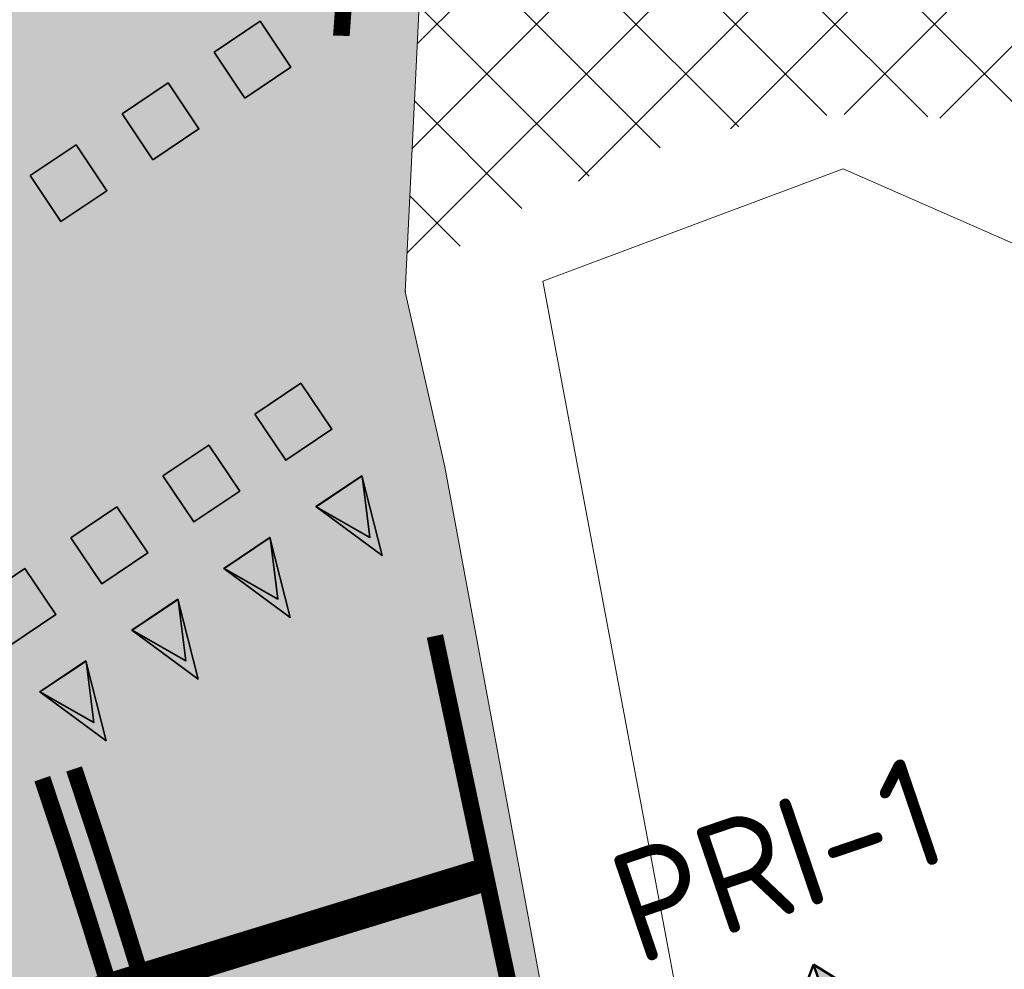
# Model space of a CAD drawing. Header units: metres. Extents: x 39929 to 50394, y 387420 to 399996.
# Tile 78 of 96: x 49109 to 49118, y 391645 to 391654. Entities that reach past the tile are written whole.
import ezdxf
from ezdxf.enums import TextEntityAlignment as Align

# ---------------------------------------------------------------- set-up
doc = ezdxf.new("R2010")
doc.units = ezdxf.units.M
for name, pattern in [('CENTER2', [28.575000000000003, 19.05, -3.175, 3.175, -3.175]), ('VW-33_STREEP', [6, 3, -3]), ('ZZ-CENTER-SO', [8, 5, -1, 1, -1])]:
    doc.linetypes.add(name, pattern=pattern)
for name, color, linetype, lineweight in [('B-WE-VH-GESLOTENVERHARDING_ASFALT-G', 10, 'Continuous', 18), ('N-WE-VW-MARKERING_DWARS_STOPSTREEP_030-G', 7, 'Continuous', 25), ('N-WE-VW-MARKERING_LANGS_STREEP_33_015-G', 7, 'VW-33_STREEP', 35), ('N-WE-VW-MARKERING_LANGS_STREEP_DOORGETROKKEN_015-G', 7, 'Continuous', 35), ('N-WE-VW-MARKERING_SYMBOOL-G', 7, 'Continuous', 35), ('N-WE-VW-MARKERING_SYMBOOL-S', 7, 'Continuous', 25), ('Topo', 7, 'Continuous', 18), ('X-XX-AL-DWARSPROFIEL-G', 7, 'CENTER2', 80), ('X-XX-AL-GRENS_WERK-G', 7, 'ZZ-WERKGRENS-SO', 18), ('X-XX-AL-T18', 10, 'Continuous', 18), ('X-XX-AL-T25', 7, 'Continuous', 25), ('X-XX-AL-T50', 7, 'Continuous', 50), ('X-XX-AL-TEKENBLAD_KADER_BLAD4-VIEWPORT-G', 1, 'Continuous', 18), ('X-XX-AL-VERWIJZING_DOORSNEDE-G', 7, 'ZZ-CENTER-SO', 18)]:
    doc.layers.add(name, color=color, linetype=linetype, lineweight=lineweight)
doc.layers.add('N-WE-VH-VERHARDING_ASFALT-A', color=251, linetype='Continuous', lineweight=18, transparency=0.25)
doc.layers.add('N-WE-VH-VERHARDING_ASFALT_FIETSPAD-A', color=151, linetype='Continuous', lineweight=18, transparency=0.25)
doc.styles.add('NLCS-ISO', font='NLCS-ISO.ttf')
doc.linetypes.add('ZZ-WERKGRENS-SO', pattern='A,2,-3,[137,NLCS.SHX,S=0.05,R=0,X=-0.55,Y=-0.675],-3,2', length=10)
picture_1 = doc.add_image_def('image1.tif', size_in_pixel=(8000, 10000))

# ---------------------------------------------------------------- blocks, each defined once
blk = doc.blocks.new('dwppijl2')
at = {"layer": 'X-XX-AL-DWARSPROFIEL-G', "linetype": 'Continuous'}
blk.add_hatch(color=256, dxfattribs=at).paths.add_polyline_path([(0.5920573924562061, 0.7918486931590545), (-1.060723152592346e-11, 0.7918486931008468), (-1.270225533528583e-10, 1.517450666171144)])
at = {"layer": 'X-XX-AL-VERWIJZING_DOORSNEDE-G', "linetype": 'Continuous', "lineweight": 50, "flags": 128}
for points in [[(-1.270225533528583e-10, 1.517450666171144), (-0.5920573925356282, 0.7918486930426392)], [(0, 0), (-1.270225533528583e-10, 1.517450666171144)], [(-1.270225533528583e-10, 1.517450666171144), (0.5920573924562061, 0.7918486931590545)], [(0.5920573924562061, 0.7918486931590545), (-0.5920573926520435, 0.7918486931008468)]]:
    blk.add_lwpolyline(points, dxfattribs=at)
blk = doc.blocks.new('*U307')
at = {"layer": 'X-XX-AL-T25', "color": 7, "linetype": 'Continuous', "lineweight": 25, "xscale": 6.590000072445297, "yscale": 6.590000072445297, "zscale": 6.590000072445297, "rotation": 18.81287099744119}
blk.add_blockref('dwppijl2', (119.6427925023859, 40.75972265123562), dxfattribs=at)
at = {"layer": 'X-XX-AL-T18', "style": 'NLCS-ISO'}
blk.add_attdef('777.07m.', (-0.1416194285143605, 1.113419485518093), '', height=1.8, rotation=18.81286789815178, dxfattribs=at)
at = {"layer": 'X-XX-AL-T50', "style": 'NLCS-ISO'}
blk.add_attdef('77', text='', height=4.999999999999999, rotation=18.81286789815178, dxfattribs=at).set_placement((114.8056173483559, 54.95837528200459), align=Align.MIDDLE_CENTER)

msp = doc.modelspace()

# ---------------------------------------------------------------- hatches: boundary and pattern name
at = {"layer": 'N-WE-VH-VERHARDING_ASFALT-A', "transparency": 33554508}
h = msp.add_hatch(color=256, dxfattribs=at)
h.dxf.hatch_style = 1
edge = h.paths.add_edge_path(flags=16)
edge.add_line((49093.09134716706, 391670.6922210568), (49091.47232629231, 391674.0087480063))
edge.add_line((49091.47232629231, 391674.0087480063), (49093.76285186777, 391675.0104927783))
edge.add_line((49093.76285186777, 391675.0104927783), (49093.91219121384, 391674.6690229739))
edge.add_line((49093.91219121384, 391674.6690229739), (49094.89951232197, 391671.5449081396))
edge.add_arc((49093.98254990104, 391671.1458769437), 1.000022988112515, -153.0221855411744, 23.51705465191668, ccw=False)
edge = h.paths.add_edge_path(flags=16)
edge.add_line((49111.02041476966, 391666.817563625), (49112.77549576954, 391667.5328518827))
edge.add_line((49112.77549576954, 391667.5328518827), (49113.55123081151, 391665.6876995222))
edge.add_line((49113.55123081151, 391665.6876995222), (49111.77792458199, 391664.9665702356))
edge.add_arc((49111.39988005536, 391665.8923576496), 1.000000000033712, 112.3005651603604, 292.2126086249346, ccw=False)
edge = h.paths.add_edge_path(flags=16)
edge.add_line((49092.56075814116, 391677.7591234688), (49090.27023256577, 391676.7573786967))
edge.add_line((49090.27023256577, 391676.7573786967), (49090.12197433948, 391677.0963764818))
edge.add_arc((49112.42467565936, 391681.8925196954), 22.81257275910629, 186.5608314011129, 192.136488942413, ccw=False)
edge.add_arc((49100.83540349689, 391680.5466793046), 11.14543184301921, 172.5144302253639, 186.4947256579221, ccw=False)
edge.add_arc((49090.31161775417, 391681.9392722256), 0.5299999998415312, 94.90467669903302, 173.5655950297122, ccw=False)
edge.add_line((49090.26630368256, 391682.4673315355), (49090.60889672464, 391682.4967302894))
edge.add_arc((49090.65421079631, 391681.9686709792), 0.5300000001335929, 16.692782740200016, 94.90467670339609, ccw=False)
edge.add_arc((49253.1503804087, 391730.2749077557), 168.9943291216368, 196.5555293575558, 197.9838400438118)
edge.add_line((49092.4124999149, 391678.0981212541), (49092.56075814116, 391677.7591234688))
h.paths.add_polyline_path([(49129.43756416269, 391672.1511516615), (49142.362, 391677.956), (49152.59050000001, 391682.525), (49162.819, 391687.094), (49177.257, 391693.575), (49177.292, 391693.592), (49170.038, 391690.3345), (49162.819, 391687.094), (49152.59050000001, 391682.525), (49142.362, 391677.956), (49129.43756416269, 391672.1511516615), (49123.30195669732, 391669.6573770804), (49117.70787462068, 391667.3830094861), (49123.30195669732, 391669.6573770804)], flags=0)
edge = h.paths.add_edge_path(flags=16)
edge.add_line((49176.3690000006, 391695.6779999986), (49169.063, 391691.991))
edge.add_line((49169.063, 391691.991), (49157.97676718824, 391685.9613799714))
edge.add_line((49157.97676718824, 391685.9613799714), (49145.384, 391680.898))
edge.add_line((49145.384, 391680.898), (49132.89157030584, 391675.738262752))
edge.add_line((49132.89157030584, 391675.738262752), (49128.72664061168, 391674.0180255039))
edge.add_line((49128.72664061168, 391674.0180255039), (49128.56390743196, 391673.950932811))
edge.add_line((49128.56390743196, 391673.950932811), (49116.95943626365, 391669.2348671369))
edge.add_line((49116.95943626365, 391669.2348671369), (49117.70787462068, 391667.3830094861))
edge.add_line((49117.70787462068, 391667.3830094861), (49123.30195669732, 391669.6573770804))
edge.add_line((49123.30195669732, 391669.6573770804), (49129.43756416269, 391672.1511516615))
edge.add_line((49129.43756416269, 391672.1511516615), (49135.8985, 391675.053))
edge.add_line((49135.8985, 391675.053), (49142.362, 391677.956))
edge.add_line((49142.362, 391677.956), (49152.59050000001, 391682.525))
edge.add_line((49152.59050000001, 391682.525), (49162.819, 391687.094))
edge.add_line((49162.819, 391687.094), (49170.038, 391690.3345))
edge.add_line((49170.038, 391690.3345), (49177.292, 391693.592))
edge.add_line((49177.292, 391693.592), (49177.3487019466, 391693.6186630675))
edge.add_line((49177.3487019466, 391693.6186630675), (49187.06922782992, 391698.2470051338))
edge.add_line((49187.06922782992, 391698.2470051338), (49196.02824515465, 391702.5143210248))
edge.add_arc((49195.80033172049, 391702.9928139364), 0.529999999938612, 295.469168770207, 383.6903902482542)
edge.add_line((49196.28566861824, 391703.2057648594), (49196.12207442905, 391703.5786127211))
edge.add_arc((49195.63673753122, 391703.3656617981), 0.5300000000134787, 23.69039024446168, 111.9116116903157)
edge.add_line((49195.43895435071, 391703.8573749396), (49181.0210000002, 391698.0580000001))
edge.add_line((49181.0210000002, 391698.0580000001), (49176.3690000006, 391695.6779999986))
edge = h.paths.add_edge_path(flags=16)
edge.add_line((49102.81282452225, 391652.0746245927), (49104.46222710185, 391649.2989834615))
edge.add_arc((49104.00660252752, 391649.0282321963), 0.5300000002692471, -56.12687225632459, 30.720560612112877, ccw=False)
edge.add_line((49104.30200108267, 391648.5881870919), (49102.94435879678, 391647.6768133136))
edge.add_arc((49102.64896024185, 391648.1168584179), 0.5300000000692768, 189.860743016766, 303.8731277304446, ccw=False)
edge.add_line((49102.1267899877, 391648.0260937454), (49101.50698781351, 391651.5918231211))
edge.add_arc((49102.02915806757, 391651.6825877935), 0.5299999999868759, 110.29065181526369, 189.8607430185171, ccw=False)
edge.add_line((49101.84536327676, 391652.1796989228), (49102.17340515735, 391652.3009844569))
edge.add_arc((49102.35719994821, 391651.8038733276), 0.5300000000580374, 30.720560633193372, 110.29065181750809, ccw=False)
edge = h.paths.add_edge_path(flags=16)
edge.add_line((49084.81411249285, 391656.4941874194), (49083.50307978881, 391655.9672717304))
edge.add_line((49083.50307978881, 391655.9672717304), (49082.75724566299, 391657.8230010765))
edge.add_line((49082.75724566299, 391657.8230010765), (49084.06827837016, 391658.3499167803))
edge.add_arc((49084.44119543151, 391657.4220520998), 0.9999999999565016, -68.10436711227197, 111.89563288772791, ccw=False)
edge = h.paths.add_edge_path(flags=16)
edge.add_line((49105.78353832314, 391645.8848116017), (49108.08722941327, 391638.8248339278))
edge.add_arc((49107.58337467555, 391638.6604246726), 0.5299999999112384, -66.57183898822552, 18.07165398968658, ccw=False)
edge.add_line((49107.79410210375, 391638.1741182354), (49107.44034366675, 391638.0208268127))
edge.add_arc((49107.2296162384, 391638.5071332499), 0.5299999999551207, 207.8580555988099, 293.42816102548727, ccw=False)
edge.add_line((49106.76103902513, 391638.2594734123), (49103.44028269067, 391644.542408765))
edge.add_arc((49103.90679676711, 391644.7939333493), 0.5299999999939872, 123.8731277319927, 208.331661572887, ccw=False)
edge.add_line((49103.6113982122, 391645.2339784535), (49104.98560065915, 391646.1564689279))
edge.add_arc((49105.28099921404, 391645.7164238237), 0.5299999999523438, 18.524660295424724, 123.8731277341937, ccw=False)
h.paths.add_polyline_path([(49080.58604266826, 391656.9503753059), (49081.33187678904, 391655.0946459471), (49080.49679858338, 391654.759020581), (49079.75096445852, 391656.6147499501)], flags=16)
h.paths.add_polyline_path([(49078.63752684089, 391656.1672494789), (49079.38336096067, 391654.3115201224), (49066.72039890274, 391649.2221631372), (49066.657, 391649.331), (49048.15, 391641.754), (49032.888, 391635.325), (49012.421, 391625.468), (49005.288, 391622.884), (49004.68, 391624.58), (49004.33550816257, 391625.7832759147), (49015.266, 391630.358), (49026.617, 391634.91), (49038.106, 391639.599), (49050.272, 391644.615), (49065.98302188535, 391651.0602915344), (49065.97576727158, 391651.0783757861)], flags=16)
edge = h.paths.add_edge_path(flags=16)
edge.add_line((49004.13458799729, 391625.6991850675), (49005.07899029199, 391622.8153345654))
edge.add_line((49005.07899029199, 391622.8153345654), (48997.40611121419, 391620.2946400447))
edge.add_line((48997.40611121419, 391620.2946400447), (48987.3843350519, 391617.5067970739))
edge.add_arc((48987.24229384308, 391618.0174087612), 0.5300000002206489, 198.6382650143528, 285.5454254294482, ccw=False)
edge.add_line((48986.74008959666, 391617.8480248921), (48986.61275584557, 391618.2255552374))
edge.add_arc((48987.1149600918, 391618.3949391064), 0.5299999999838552, 111.5782285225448, 198.6382650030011, ccw=False)
edge.add_line((48986.92004134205, 391618.8877947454), (49004.13458799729, 391625.6991850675))
h.paths.add_polyline_path([(49115.00577685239, 391668.4475112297), (49115.84737545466, 391668.7839409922), (49116.59320957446, 391666.9282116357), (49115.75813139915, 391666.592586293)], flags=16)
edge = h.paths.add_edge_path()
edge.add_line((49140.98, 391672.201), (49159.24291366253, 391680.4291471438))
edge.add_line((49159.24291366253, 391680.4291471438), (49166.59482732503, 391683.8302942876))
edge.add_arc((49105.10274285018, 391820.6466804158), 149.9999998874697, 294.2015199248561, 295.1555681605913)
edge.add_arc((50994.34077186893, 387797.7167124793), 4294.455631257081, 114.6913055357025, 115.1555681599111, ccw=False)
edge.add_line((49200.42123265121, 391699.5370383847), (49223.59073551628, 391710.1064524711))
edge.add_line((49223.59073551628, 391710.1064524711), (49246.82250807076, 391720.5382845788))
edge.add_line((49246.82250807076, 391720.5382845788), (49254.53760231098, 391723.7209950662))
edge.add_line((49254.53760231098, 391723.7209950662), (49251.60784800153, 391730.5094467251))
edge.add_line((49251.60784800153, 391730.5094467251), (49224.45925, 391720.20025))
edge.add_line((49224.45925, 391720.20025), (49196.07518949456, 391708.987753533))
edge.add_line((49196.07518949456, 391708.987753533), (49192.31719802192, 391707.4165083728))
edge.add_line((49192.31719802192, 391707.4165083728), (49154.86028015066, 391696.1720432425))
edge.add_line((49154.86028015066, 391696.1720432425), (49125.52143601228, 391684.1796306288))
edge.add_line((49125.52143601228, 391684.1796306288), (49112.64666212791, 391678.9458400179))
edge.add_line((49112.64666212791, 391678.9458400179), (49112.72667504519, 391678.9924198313))
edge.add_line((49112.72667504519, 391678.9924198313), (49111.03663551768, 391678.6992500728))
edge.add_line((49111.03663551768, 391678.6992500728), (49107.746, 391678.354))
edge.add_line((49107.746, 391678.354), (49105.953, 391678.319))
edge.add_line((49105.953, 391678.319), (49104.81599999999, 391678.6930000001))
edge.add_line((49104.81599999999, 391678.6930000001), (49103.894, 391679.295))
edge.add_line((49103.894, 391679.295), (49103.225, 391679.18))
edge.add_line((49103.225, 391679.18), (49100.16, 391681.611))
edge.add_line((49100.16, 391681.611), (49098.424, 391684.931))
edge.add_line((49098.424, 391684.931), (49098.008, 391685.925))
edge.add_line((49098.008, 391685.925), (49097.525, 391687.921))
edge.add_line((49097.525, 391687.921), (49097.28, 391690.355))
edge.add_line((49097.28, 391690.355), (49097.313, 391692.637))
edge.add_line((49097.313, 391692.637), (49097.968, 391695.706))
edge.add_line((49097.968, 391695.706), (49098.602, 391697.048))
edge.add_line((49098.602, 391697.048), (49099.21437354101, 391697.9415826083))
edge.add_line((49099.21437354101, 391697.9415826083), (49099.648, 391698.439))
edge.add_line((49099.648, 391698.439), (49103.41364659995, 391702.6570484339))
edge.add_line((49103.41364659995, 391702.6570484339), (49104.114, 391703.503))
edge.add_line((49104.114, 391703.503), (49100.52325564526, 391708.1105520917))
edge.add_line((49100.52325564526, 391708.1105520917), (49094.4008480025, 391703.1982630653))
edge.add_line((49094.4008480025, 391703.1982630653), (49092.42308900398, 391701.7853827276))
edge.add_line((49092.42308900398, 391701.7853827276), (49090.493, 391700.672))
edge.add_line((49090.493, 391700.672), (49089.243, 391700.144))
edge.add_line((49089.243, 391700.144), (49087.579, 391699.604))
edge.add_line((49087.579, 391699.604), (49086.194, 391699.327))
edge.add_line((49086.194, 391699.327), (49085.049, 391699.243))
edge.add_line((49085.049, 391699.243), (49083.904, 391699.159))
edge.add_line((49083.904, 391699.159), (49082.846, 391699.164))
edge.add_line((49082.846, 391699.164), (49081.889, 391699.303))
edge.add_line((49081.889, 391699.303), (49079.933, 391699.769))
edge.add_line((49079.933, 391699.769), (49077.574, 391696.042))
edge.add_line((49077.574, 391696.042), (49078.224, 391695.547))
edge.add_line((49078.224, 391695.547), (49078.8175, 391694.826))
edge.add_line((49078.8175, 391694.826), (49079.411, 391694.105))
edge.add_line((49079.411, 391694.105), (49079.961, 391693.173))
edge.add_line((49079.961, 391693.173), (49080.489, 391691.798))
edge.add_line((49080.489, 391691.798), (49080.69, 391690.556))
edge.add_line((49080.69, 391690.556), (49080.90100950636, 391688.1808943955))
edge.add_line((49080.90100950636, 391688.1808943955), (49080.8765, 391686.323))
edge.add_line((49080.8765, 391686.323), (49080.775, 391684.245))
edge.add_line((49080.775, 391684.245), (49080.62, 391682.91))
edge.add_line((49080.62, 391682.91), (49079.952, 391680.176))
edge.add_line((49079.952, 391680.176), (49082.416, 391679.529))
edge.add_line((49082.416, 391679.529), (49083.498, 391679.539))
edge.add_line((49083.498, 391679.539), (49083.846, 391677.631))
edge.add_line((49083.846, 391677.631), (49084.082, 391674.051))
edge.add_line((49084.082, 391674.051), (49084.053, 391670.611))
edge.add_line((49084.053, 391670.611), (49084.017, 391669.89))
edge.add_line((49084.017, 391669.89), (49083.62928734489, 391668.5730030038))
edge.add_line((49083.62928734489, 391668.5730030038), (49083.081, 391667.563))
edge.add_line((49083.081, 391667.563), (49082.544, 391666.81))
edge.add_line((49082.544, 391666.81), (49082.009, 391666.182))
edge.add_line((49082.009, 391666.182), (49081.292, 391665.488))
edge.add_line((49081.292, 391665.488), (49079.871, 391664.491))
edge.add_line((49079.871, 391664.491), (49077.77715639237, 391663.5688321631))
edge.add_line((49077.77715639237, 391663.5688321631), (49077.07570994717, 391663.2711205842))
edge.add_line((49077.07570994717, 391663.2711205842), (49057.12228903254, 391655.1351642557))
edge.add_line((49057.12228903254, 391655.1351642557), (49051.132, 391652.513))
edge.add_line((49051.132, 391652.513), (49041.363, 391645.925))
edge.add_line((49041.363, 391645.925), (49037.25, 391644.1245))
edge.add_line((49037.25, 391644.1245), (49028.756, 391640.5685000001))
edge.add_line((49028.756, 391640.5685000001), (49016.704, 391635.627))
edge.add_line((49016.704, 391635.627), (49005.658, 391631.191))
edge.add_line((49005.658, 391631.191), (48997.34632720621, 391627.8791990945))
edge.add_line((48997.34632720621, 391627.8791990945), (48987.226, 391623.897))
edge.add_line((48987.226, 391623.897), (48977.103, 391619.973))
edge.add_line((48977.103, 391619.973), (48970.82762979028, 391617.8117462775))
edge.add_line((48970.82762979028, 391617.8117462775), (48962.962, 391615.081))
edge.add_line((48962.962, 391615.081), (48951.262, 391611.356))
edge.add_line((48951.262, 391611.356), (48942.617, 391608.597))
edge.add_line((48942.617, 391608.597), (48937.094, 391607.089))
edge.add_line((48937.094, 391607.089), (48933.18163374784, 391606.174796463))
edge.add_line((48933.18163374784, 391606.174796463), (48902.54292098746, 391598.5967962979))
edge.add_line((48902.54292098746, 391598.5967962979), (48904.34653898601, 391591.3408313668))
edge.add_line((48904.34653898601, 391591.3408313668), (48909.779, 391592.691))
edge.add_line((48909.779, 391592.691), (48915.481, 391594.1575))
edge.add_line((48915.481, 391594.1575), (48921.183, 391595.624))
edge.add_line((48921.183, 391595.624), (48929.796, 391597.807))
edge.add_line((48929.796, 391597.807), (48937.765, 391599.733))
edge.add_line((48937.765, 391599.733), (48943.738, 391601.216))
edge.add_line((48943.738, 391601.216), (48949.711, 391602.699))
edge.add_line((48949.711, 391602.699), (48957.891, 391604.7865))
edge.add_line((48957.891, 391604.7865), (48966.071, 391606.874))
edge.add_line((48966.071, 391606.874), (48977.577, 391609.991))
edge.add_line((48977.577, 391609.991), (48990.188, 391613.548))
edge.add_line((48990.188, 391613.548), (48995.094, 391614.985))
edge.add_line((48995.094, 391614.985), (49001.813, 391616.949))
edge.add_line((49001.813, 391616.949), (49006.974, 391618.44))
edge.add_line((49006.974, 391618.44), (49012.8115, 391619.9615))
edge.add_line((49012.8115, 391619.9615), (49022.7195, 391622.515))
edge.add_line((49022.7195, 391622.515), (49032.081, 391624.888))
edge.add_line((49032.081, 391624.888), (49041.624, 391627.148))
edge.add_line((49041.624, 391627.148), (49046.461, 391628.246))
edge.add_line((49046.461, 391628.246), (49051.298, 391629.344))
edge.add_line((49051.298, 391629.344), (49059.15172424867, 391631.2818946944))
edge.add_line((49059.15172424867, 391631.2818946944), (49064.984, 391632.721))
edge.add_line((49064.984, 391632.721), (49065.117, 391632.506))
edge.add_line((49065.117, 391632.506), (49066.6035, 391632.9865))
edge.add_line((49066.6035, 391632.9865), (49065.247, 391636.082))
edge.add_line((49065.247, 391636.082), (49065.0355108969, 391636.5043725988))
edge.add_arc((49065.96337556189, 391636.8772896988), 1.000000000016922, 112.01535483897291, 201.8956352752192, ccw=False)
edge.add_line((49065.58852050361, 391637.8043731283), (49083.16931292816, 391644.8915941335))
edge.add_line((49083.16931292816, 391644.8915941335), (49084.29013491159, 391645.3207213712))
edge.add_line((49084.29013491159, 391645.3207213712), (49084.63344484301, 391645.4587006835))
edge.add_arc((49084.83109088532, 391644.9669324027), 0.530000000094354, 21.89563287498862, 111.8956328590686, ccw=False)
edge.add_line((49085.32285916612, 391645.1645784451), (49085.74253022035, 391644.1399324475))
edge.add_line((49085.74253022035, 391644.1399324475), (49086.87738071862, 391640.8712386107))
edge.add_line((49086.87738071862, 391640.8712386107), (49086.53362632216, 391640.730952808))
edge.add_arc((49086.73127236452, 391640.2391845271), 0.5300000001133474, 21.895632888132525, 111.8956328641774, ccw=False)
edge.add_line((49087.22304064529, 391640.4368305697), (49087.75999160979, 391639.1006855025))
edge.add_arc((49087.26822332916, 391638.90303946), 0.5299999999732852, -68.10436711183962, 21.895632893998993, ccw=False)
edge.add_line((49087.46586937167, 391638.4112711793), (49091.921, 391640.519))
edge.add_line((49091.921, 391640.519), (49090.538, 391640.772))
edge.add_line((49090.538, 391640.772), (49089.18, 391642.148))
edge.add_line((49089.18, 391642.148), (49089.30671815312, 391642.7582452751))
edge.add_line((49089.30671815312, 391642.7582452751), (49093.113, 391645.034))
edge.add_line((49093.113, 391645.034), (49095.271, 391644.561))
edge.add_line((49095.271, 391644.561), (49096.787, 391643.666))
edge.add_line((49096.787, 391643.666), (49097.323, 391644.013))
edge.add_line((49097.323, 391644.013), (49099.242, 391642.149))
edge.add_line((49099.242, 391642.149), (49100.683, 391639.988))
edge.add_line((49100.683, 391639.988), (49102.38412834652, 391637.1009659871))
edge.add_line((49102.38412834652, 391637.1009659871), (49103.55251530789, 391634.6273828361))
edge.add_line((49103.55251530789, 391634.6273828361), (49104.31228325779, 391632.7766190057))
edge.add_line((49104.31228325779, 391632.7766190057), (49104.67285867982, 391631.1964896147))
edge.add_line((49104.67285867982, 391631.1964896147), (49105.10132466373, 391629.3166879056))
edge.add_line((49105.10132466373, 391629.3166879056), (49105.19866263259, 391626.9789418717))
edge.add_line((49105.19866263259, 391626.9789418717), (49105.20832933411, 391624.9332547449))
edge.add_line((49105.20832933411, 391624.9332547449), (49104.95523073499, 391623.404445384))
edge.add_line((49104.95523073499, 391623.404445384), (49104.4483460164, 391621.3472676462))
edge.add_line((49104.4483460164, 391621.3472676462), (49103.9809067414, 391620.4309501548))
edge.add_line((49103.9809067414, 391620.4309501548), (49102.91099257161, 391618.7487094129))
edge.add_line((49102.91099257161, 391618.7487094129), (49102.476, 391617.911))
edge.add_line((49102.476, 391617.911), (49102.39798623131, 391617.2381473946))
edge.add_line((49102.39798623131, 391617.2381473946), (49101.94363372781, 391616.6063138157))
edge.add_line((49101.94363372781, 391616.6063138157), (49101.01016552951, 391615.4635646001))
edge.add_line((49101.01016552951, 391615.4635646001), (49098.65203439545, 391612.9245585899))
edge.add_line((49098.65203439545, 391612.9245585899), (49096.29390326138, 391610.3855525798))
edge.add_line((49096.29390326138, 391610.3855525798), (49093.93577212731, 391607.8465465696))
edge.add_line((49093.93577212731, 391607.8465465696), (49091.57764099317, 391605.3075405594))
edge.add_line((49091.57764099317, 391605.3075405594), (49088.931, 391602.802))
edge.add_line((49088.931, 391602.802), (49092.056, 391599.424))
edge.add_line((49092.056, 391599.424), (49093.89109029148, 391601.3485756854))
edge.add_line((49093.89109029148, 391601.3485756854), (49096.39079824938, 391601.3777428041))
edge.add_line((49096.39079824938, 391601.3777428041), (49100.86628225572, 391605.3666414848))
edge.add_line((49100.86628225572, 391605.3666414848), (49108.85665183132, 391613.2673530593))
edge.add_arc((49085.82488648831, 391632.0209137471), 29.7011490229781, 320.8458774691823, 373.2076492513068)
edge.add_line((49114.74039284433, 391638.8070573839), (49113.67701425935, 391644.0872634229))
edge.add_line((49113.67701425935, 391644.0872634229), (49112.642, 391649.6695))
edge.add_line((49112.642, 391649.6695), (49112.284, 391651.249))
edge.add_line((49112.284, 391651.249), (49112.51823797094, 391656.0566928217))
edge.add_line((49112.51823797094, 391656.0566928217), (49112.945, 391657.5140000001))
edge.add_line((49112.945, 391657.5140000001), (49113.724, 391658.7550000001))
edge.add_line((49113.724, 391658.7550000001), (49114.3, 391659.488))
edge.add_line((49114.3, 391659.488), (49115.53399999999, 391660.576))
edge.add_line((49115.53399999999, 391660.576), (49115.79599999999, 391660.74))
edge.add_line((49115.79599999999, 391660.74), (49117.75632919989, 391662.1963253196))
edge.add_line((49117.75632919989, 391662.1963253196), (49119.45831066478, 391662.9319879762))
edge.add_line((49119.45831066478, 391662.9319879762), (49121.857, 391663.775))
edge.add_line((49121.857, 391663.775), (49126.81, 391665.9605))
edge.add_line((49126.81, 391665.9605), (49140.98, 391672.201))
at = {"layer": 'N-WE-VH-VERHARDING_ASFALT_FIETSPAD-A', "transparency": 33554508}
h = msp.add_hatch(dxfattribs=at)
h.set_pattern_fill('ANSI37', color=256, scale=0.2)
h.set_pattern_definition([(45, (0, 0), (-0.4490128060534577, 0.4490128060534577), []), (135, (0, 0), (-0.4490128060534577, -0.4490128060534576), [])])
edge = h.paths.add_edge_path()
edge.add_line((49125.157, 391649.691), (49122.6912150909, 391648.1040864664))
edge.add_line((49122.6912150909, 391648.1040864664), (49122.076, 391649.06))
edge.add_line((49122.076, 391649.06), (49120.289, 391651.443))
edge.add_arc((49116.45759526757, 391646.9406037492), 5.91195688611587, 49.60320921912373, 115.1293976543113)
edge.add_line((49113.947, 391652.293), (49113.457, 391652.072))
edge.add_line((49113.457, 391652.072), (49112.847, 391651.715))
edge.add_line((49112.847, 391651.715), (49112.284, 391651.249))
edge.add_line((49112.284, 391651.249), (49112.425, 391654.143))
edge.add_line((49112.425, 391654.143), (49112.50366939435, 391655.7576753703))
edge.add_line((49112.50366939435, 391655.7576753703), (49113.06200000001, 391655.383))
edge.add_line((49113.06200000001, 391655.383), (49113.51299999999, 391655.3719999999))
edge.add_line((49113.51299999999, 391655.3719999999), (49114.249, 391655.609))
edge.add_line((49114.249, 391655.609), (49115.927, 391656.7070000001))
edge.add_line((49115.927, 391656.7070000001), (49116.55999999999, 391657.289))
edge.add_line((49116.55999999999, 391657.289), (49116.82499999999, 391657.908))
edge.add_line((49116.82499999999, 391657.908), (49116.84799999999, 391658.473))
edge.add_line((49116.84799999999, 391658.473), (49116.39599999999, 391659.562))
edge.add_line((49116.39599999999, 391659.562), (49115.79599999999, 391660.74))
edge.add_line((49115.79599999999, 391660.74), (49117.76003302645, 391662.18866461))
edge.add_line((49117.76003302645, 391662.18866461), (49118.04235770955, 391662.3303705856))
edge.add_arc((49118.2400037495, 391661.8386023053), 0.5299999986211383, 111.8956326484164, 201.8956329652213)
edge.add_line((49117.74823547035, 391661.6409562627), (49118.39171532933, 391660.039897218))
edge.add_line((49118.39171532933, 391660.039897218), (49118.69548075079, 391659.2840905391))
edge.add_arc((49119.18723735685, 391659.4817656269), 0.5299999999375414, 201.8990169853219, 291.8956328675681)
edge.add_line((49119.38488339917, 391658.9899973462), (49119.72819333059, 391659.1279766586))
edge.add_line((49119.72819333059, 391659.1279766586), (49121.09217736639, 391659.8415263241))
edge.add_line((49121.09217736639, 391659.8415263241), (49125.69496229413, 391661.7255936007))
edge.add_line((49125.69496229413, 391661.7255936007), (49126.862, 391658.837))
edge.add_arc((49128.17793378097, 391654.4115759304), 4.616931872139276, 106.5602494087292, 197.7179254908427)
edge.add_line((49123.78, 391653.0065), (49125.157, 391649.691))
at = {"layer": 'N-WE-VW-MARKERING_SYMBOOL-G'}
h = msp.add_hatch(color=0, dxfattribs=at)
h.dxf.hatch_style = 1
h.paths.add_polyline_path([(49110.56004384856, 391653.4136432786), (49110.83873411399, 391652.998514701), (49111.25386269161, 391653.2772049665), (49110.97517242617, 391653.6923335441)])
h = msp.add_hatch(color=0, dxfattribs=at)
h.dxf.hatch_style = 1
h.paths.add_polyline_path([(49109.72978669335, 391652.8562627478), (49110.00847695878, 391652.4411341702), (49110.4236055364, 391652.7198244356), (49110.14491527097, 391653.1349530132)])
h = msp.add_hatch(color=0, dxfattribs=at)
h.dxf.hatch_style = 1
h.paths.add_polyline_path([(49108.89952953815, 391652.2988822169), (49109.17821980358, 391651.8837536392), (49109.5933483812, 391652.1624439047), (49109.31465811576, 391652.5775724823)])
h = msp.add_hatch(color=0, dxfattribs=at)
h.dxf.hatch_style = 1
h.paths.add_polyline_path([(49110.92760942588, 391650.1455031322), (49111.20629969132, 391649.7303745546), (49111.62142826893, 391650.00906482), (49111.3427380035, 391650.4241933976)])
h = msp.add_hatch(color=0, dxfattribs=at)
h.dxf.hatch_style = 1
h.paths.add_polyline_path([(49110.09735227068, 391649.5881226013), (49110.37604253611, 391649.1729940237), (49110.79117111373, 391649.4516842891), (49110.51248084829, 391649.8668128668)])
h = msp.add_hatch(color=0, dxfattribs=at)
h.dxf.hatch_style = 1
h.paths.add_polyline_path([(49109.26709511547, 391649.0307420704), (49109.54578538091, 391648.6156134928), (49109.96091395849, 391648.8943037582), (49109.68222369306, 391649.3094323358)])
h = msp.add_hatch(color=0, dxfattribs=at)
h.dxf.hatch_style = 1
h.paths.add_polyline_path([(49108.43683796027, 391648.4733615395), (49108.7155282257, 391648.0582329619), (49109.13065680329, 391648.3369232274), (49108.85196653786, 391648.752051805)])
at = {"layer": 'N-WE-VW-MARKERING_SYMBOOL-S'}
h = msp.add_hatch(color=256, dxfattribs=at)
h.dxf.hatch_style = 1
h.paths.add_polyline_path([(49111.89467678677, 391649.589712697), (49111.47940525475, 391649.3112354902), (49112.07690532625, 391648.8690995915)])
h = msp.add_hatch(color=256, dxfattribs=at)
h.dxf.hatch_style = 1
h.paths.add_polyline_path([(49111.06413372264, 391649.0327582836), (49110.64886219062, 391648.7542810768), (49111.24636226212, 391648.312145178)])
h = msp.add_hatch(color=256, dxfattribs=at)
h.dxf.hatch_style = 1
h.paths.add_polyline_path([(49110.2335906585, 391648.4758038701), (49109.81831912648, 391648.1973266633), (49110.41581919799, 391647.7551907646)])
h = msp.add_hatch(color=256, dxfattribs=at)
h.dxf.hatch_style = 1
h.paths.add_polyline_path([(49109.40304759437, 391647.9188494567), (49108.98777606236, 391647.6403722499), (49109.58527613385, 391647.1982363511)])
at = {"layer": 'X-XX-AL-TEKENBLAD_KADER_BLAD4-VIEWPORT-G'}
h = msp.add_hatch(dxfattribs=at)
h.set_pattern_fill('ANSI31', color=256, scale=10)
h.set_pattern_definition([(45, (0, 0), (-22.45064030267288, 22.45064030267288), [])])
h.paths.add_polyline_path([(48854.833, 391541.357), (49369.956, 391541.357), (49369.956, 391845.8535), (48854.833, 391845.8535)])

# ---------------------------------------------------------------- linework, layer by layer
at = {"layer": 'B-WE-VH-GESLOTENVERHARDING_ASFALT-G', "flags": 128}
msp.add_lwpolyline([(49159.24291366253, 391680.4291471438), (49140.98, 391672.201), (49126.81, 391665.9605), (49121.857, 391663.775), (49119.45831066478, 391662.9319879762), (49117.75632919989, 391662.1963253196), (49115.79599999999, 391660.74), (49115.53399999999, 391660.576), (49114.3, 391659.488), (49113.724, 391658.7550000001), (49112.945, 391657.5140000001), (49112.51823797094, 391656.0566928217), (49112.284, 391651.249), (49112.642, 391649.6695), (49113.67701425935, 391644.0872634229), (49114.74039284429, 391638.8070573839, -0.2325314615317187), (49108.85665183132, 391613.2673530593)], format="xyb", dxfattribs=at)
at = {"layer": 'N-WE-VW-MARKERING_DWARS_STOPSTREEP_030-G', "const_width": 0.3, "flags": 128}
msp.add_lwpolyline([(49113.00914567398, 391645.9923362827), (49106.62455673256, 391644.0327193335)], dxfattribs=at)
at = {"layer": 'N-WE-VW-MARKERING_LANGS_STREEP_33_015-G', "const_width": 0.15, "flags": 128}
msp.add_lwpolyline([(49115.09566487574, 391661.2400567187, 0.198264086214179), (49111.70854207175, 391653.5601353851)], format="xyb", dxfattribs=at)
msp.add_lwpolyline([(49112.5531297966, 391648.144090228), (49114.19918251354, 391640.3770351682), (49114.20911731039, 391640.3196900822)], dxfattribs=at)
at = {"layer": 'N-WE-VW-MARKERING_LANGS_STREEP_DOORGETROKKEN_015-G', "const_width": 0.15, "flags": 128}
for points in [[(49109.90928730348, 391645.0408991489, 0.007128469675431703), (49109.29638763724, 391646.9448271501)], [(49109.62249210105, 391644.9528733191, 0.007159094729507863), (49109.00948041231, 391646.8567669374)]]:
    msp.add_lwpolyline(points, format="xyb", dxfattribs=at)
at = {"layer": 'N-WE-VW-MARKERING_SYMBOOL-G', "flags": 128}
for points in [[(49110.56004384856, 391653.4136432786), (49110.83873411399, 391652.998514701), (49111.25386269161, 391653.2772049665), (49110.97517242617, 391653.6923335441), (49110.56004384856, 391653.4136432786)], [(49109.72978669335, 391652.8562627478), (49110.00847695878, 391652.4411341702), (49110.4236055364, 391652.7198244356), (49110.14491527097, 391653.1349530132), (49109.72978669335, 391652.8562627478)], [(49108.89952953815, 391652.2988822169), (49109.17821980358, 391651.8837536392), (49109.5933483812, 391652.1624439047), (49109.31465811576, 391652.5775724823), (49108.89952953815, 391652.2988822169)], [(49110.92760942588, 391650.1455031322), (49111.20629969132, 391649.7303745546), (49111.62142826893, 391650.00906482), (49111.3427380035, 391650.4241933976), (49110.92760942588, 391650.1455031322)], [(49110.09735227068, 391649.5881226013), (49110.37604253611, 391649.1729940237), (49110.79117111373, 391649.4516842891), (49110.51248084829, 391649.8668128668), (49110.09735227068, 391649.5881226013)], [(49109.26709511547, 391649.0307420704), (49109.54578538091, 391648.6156134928), (49109.96091395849, 391648.8943037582), (49109.68222369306, 391649.3094323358), (49109.26709511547, 391649.0307420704)], [(49108.43683796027, 391648.4733615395), (49108.7155282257, 391648.0582329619), (49109.13065680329, 391648.3369232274), (49108.85196653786, 391648.752051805), (49108.43683796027, 391648.4733615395)]]:
    msp.add_lwpolyline(points, dxfattribs=at)
for points in [[(49111.89467678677, 391649.589712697), (49111.47940525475, 391649.3112354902), (49112.07690532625, 391648.8690995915)], [(49111.89613893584, 391649.5881463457), (49111.48077000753, 391649.3098144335), (49111.966786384, 391649.0336114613)], [(49111.06413372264, 391649.0327582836), (49110.64886219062, 391648.7542810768), (49111.24636226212, 391648.312145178)], [(49111.06540107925, 391649.0314825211), (49110.65003215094, 391648.7531506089), (49111.13604852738, 391648.4769476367)], [(49110.2335906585, 391648.4758038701), (49109.81831912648, 391648.1973266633), (49110.41581919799, 391647.7551907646)], [(49110.23466322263, 391648.4748186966), (49109.81929429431, 391648.1964867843), (49110.30531067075, 391647.9202838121)], [(49109.40304759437, 391647.9188494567), (49108.98777606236, 391647.6403722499), (49109.58527613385, 391647.1982363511)], [(49109.403925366, 391647.918154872), (49108.98855643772, 391647.6398229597), (49109.47457281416, 391647.3636199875)]]:
    msp.add_lwpolyline(points, close=True, dxfattribs=at)
at = {"layer": 'X-XX-AL-GRENS_WERK-G', "ltscale": 0.5, "flags": 128}
msp.add_lwpolyline([(48919.77389877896, 391603.5003030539), (48940.82917657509, 391608.7868358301), (48963.19568243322, 391616.078825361), (48995.1966994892, 391628.0438436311), (49016.45438758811, 391636.4107917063), (49014.42537732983, 391643.4133770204), (49027.88266925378, 391646.6143490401), (49037.48611461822, 391649.7921491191), (49044.791119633, 391652.3698739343), (49054.29389823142, 391658.9117400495), (49059.95168818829, 391662.2293724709), (49069.61461415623, 391666.1248469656), (49073.65553952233, 391669.1681503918), (49077.47460665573, 391674.1510425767), (49079.80747926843, 391682.0433834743), (49080.15119173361, 391688.8781534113), (49079.50195473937, 391692.6391864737), (49076.0838924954, 391696.1520305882), (49079.19691413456, 391701.0618245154), (49081.7174967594, 391700.0499762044), (49087.04508204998, 391700.1645244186), (49091.81891070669, 391701.9018539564), (49101.38969118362, 391709.6385970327), (49105.85799531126, 391703.758404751), (49104.23489230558, 391702.4601755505), (49109.65795795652, 391688.1224320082), (49113.22878246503, 391689.4397468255), (49115.8880619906, 391682.3871937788), (49116.3544387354, 391681.0925332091), (49130.9814387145, 391687.0872737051), (49145.07376550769, 391693.2347474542), (49155.05435619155, 391697.000439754), (49192.27983007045, 391708.0593709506), (49219.17294240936, 391719.0039610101), (49237.72681943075, 391725.9608029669), (49253.19400660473, 391732.3182875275), (49256.72664317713, 391723.459814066), (49245.44432779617, 391718.7773633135), (49198.18634657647, 391697.0027314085), (49180.64848957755, 391689.2448250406), (49152.79785945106, 391676.3319039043), (49126.14964434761, 391664.793961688), (49128.82298923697, 391657.11916231), (49125.97612594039, 391655.8715980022), (49125.17412668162, 391652.8169536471), (49126.70174932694, 391649.3804796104), (49122.88269271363, 391646.7458430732), (49119.80834293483, 391650.7932501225), (49116.23752894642, 391652.3587607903), (49113.52599612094, 391651.3469055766), (49116.84886204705, 391633.6751705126), (49116.92350210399, 391626.3195530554), (49115.09035492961, 391620.7448203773), (49112.14967344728, 391614.5400759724), (49102.5762524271, 391604.850139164), (49098.24161659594, 391600.6499988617), (49091.52007695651, 391597.614447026), (49086.87991659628, 391602.4827909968), (49090.37435471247, 391605.8429018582), (49088.84673206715, 391607.6184095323), (49097.85967411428, 391617.0348042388), (49099.1008661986, 391620.1658117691), (49098.6998087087, 391624.8653532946), (49096.77119169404, 391629.3900457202), (49091.78529901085, 391635.6967066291), (49075.01287342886, 391629.4908716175), (49064.07126176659, 391626.1880383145), (49063.3615691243, 391630.8831414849), (49036.7747880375, 391624.517643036), (49021.17392204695, 391620.9007633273), (49006.89202318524, 391617.1844382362), (48987.89112638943, 391611.5612494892), (48972.48405102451, 391607.2984959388), (48949.89559225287, 391601.578540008), (48921.84088943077, 391594.7522991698), (48919.77389877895, 391603.5003030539)], dxfattribs=at)

# ---------------------------------------------------------------- block references
at = {"layer": 'X-XX-AL-T18'}
ref = msp.add_blockref('*U307', (49092.68723563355, 391635.1362930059), dxfattribs=dict(at, xscale=0.2, yscale=0.2, zscale=0.2))
ref.add_attrib('77', 'PRI-1', dxfattribs={"layer": 'X-XX-AL-T50', "height": 1, "rotation": 18.81286789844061, "style": 'NLCS-ISO'}).set_placement((49115.64835910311, 391646.1279680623), align=Align.MIDDLE_CENTER)

# ---------------------------------------------------------------- pictures from other files: only their frames are drawn
at = {"layer": 'Topo'}
image = msp.add_image(picture_1, insert=(40047.86251047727, 387419.719072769), size_in_units=(9985.02425296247, 12481.280316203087), rotation=0.547019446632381, dxfattribs=dict(at, brightness=90, contrast=40))
image.dxf.flags = 7

doc.saveas('drawing.dxf')
